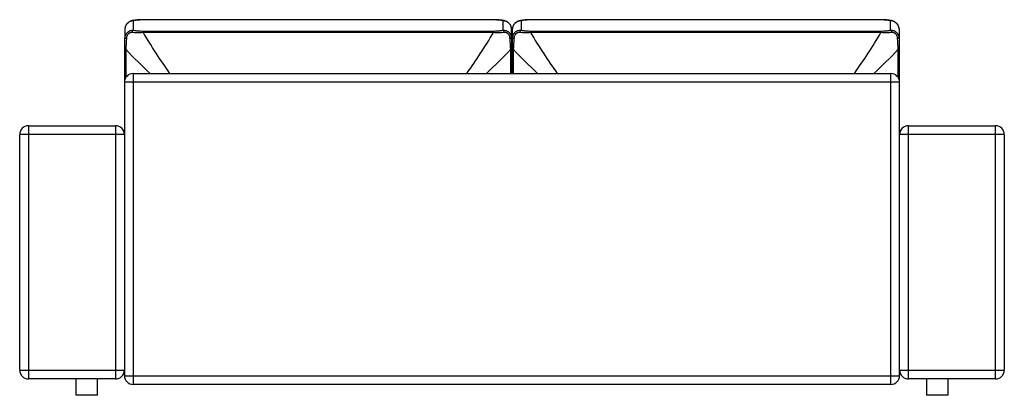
# Model space of a CAD drawing. Header units: inches. Extents: x -33 to 217, y 17 to 113.
# Tile 4 of 4: x 127 to 217, y 17 to 51. Entities that reach past the tile are written whole.
import ezdxf

# ---------------------------------------------------------------- set-up
doc = ezdxf.new("R2010")
doc.units = ezdxf.units.IN
doc.header["$MEASUREMENT"] = 0

# ---------------------------------------------------------------- blocks, each defined once
blk = doc.blocks.new('Esker Sleeper Sofa_Back')
at = {"linetype": 'Continuous', "lineweight": 25}
for p, q in [((193.923, 117.73), (193.923, 118.601)), ((226.633, 118.687), (194.785, 118.687)), ((194.785, 118.672), (194.785, 118.687)), ((226.633, 118.672), (194.785, 118.672)), ((226.633, 118.672), (226.633, 118.687)), ((227.495, 118.601), (227.495, 117.73)), ((229.148, 118.601), (229.148, 117.73)), ((261.859, 118.687), (230.01, 118.687)), ((230.01, 118.687), (230.01, 118.672)), ((261.859, 118.672), (230.01, 118.672)), ((261.859, 118.687), (261.859, 118.672)), ((262.721, 117.73), (262.721, 118.601)), ((193.136, 117.844), (193.136, 116.973)), ((194.785, 117.659), (194.785, 117.517)), ((194.785, 117.659), (226.633, 117.659)), ((226.633, 117.517), (194.785, 117.517)), ((226.633, 117.659), (226.633, 117.517)), ((228.282, 116.973), (228.282, 117.844)), ((228.361, 116.973), (228.361, 117.844)), ((230.01, 117.517), (230.01, 117.659)), ((230.01, 117.659), (261.859, 117.659)), ((261.859, 117.517), (230.01, 117.517)), ((261.859, 117.517), (261.859, 117.659)), ((263.508, 117.844), (263.508, 116.973)), ((193.136, 113.259), (193.136, 116.074)), ((193.216, 116.008), (193.216, 113.43)), ((228.203, 113.801), (228.203, 116.008)), ((228.282, 116.074), (228.282, 113.801)), ((228.361, 113.801), (228.361, 116.074)), ((228.441, 116.008), (228.441, 113.801)), ((263.428, 113.43), (263.428, 116.008)), ((263.508, 116.074), (263.508, 113.259)), ((193.884, 113.801), (193.884, 85.544)), ((193.884, 113.801), (262.76, 113.801)), ((262.76, 85.544), (262.76, 113.801)), ((193.096, 113.013), (193.096, 86.331)), ((263.547, 113.013), (193.096, 113.013)), ((263.547, 86.331), (263.547, 113.013)), ((184.359, 109.048), (184.359, 86.055)), ((184.359, 109.048), (192.309, 109.048)), ((192.309, 86.055), (192.309, 109.048)), ((264.334, 109.048), (264.334, 86.055)), ((264.334, 109.048), (272.285, 109.048)), ((272.285, 86.055), (272.285, 109.048)), ((193.096, 108.261), (183.572, 108.261)), ((183.572, 86.842), (183.572, 108.261)), ((273.072, 108.261), (263.547, 108.261)), ((273.072, 108.261), (273.072, 86.842)), ((183.572, 86.842), (193.096, 86.842)), ((263.547, 86.842), (273.072, 86.842)), ((192.309, 86.055), (184.359, 86.055)), ((188.688, 86.055), (188.688, 84.56)), ((190.656, 84.56), (190.656, 86.055)), ((193.096, 86.331), (263.547, 86.331)), ((272.285, 86.055), (264.334, 86.055)), ((265.987, 86.055), (265.987, 84.56)), ((267.955, 84.56), (267.955, 86.055)), ((262.76, 85.544), (193.884, 85.544)), ((190.656, 84.56), (188.688, 84.56)), ((267.955, 84.56), (265.987, 84.56))]:
    blk.add_line(p, q, dxfattribs=at)
at = {"linetype": 'Continuous', "lineweight": 25, "flags": 128}
for points in [[(193.136, 116.973), (193.138, 116.984), (193.145, 116.994), (193.157, 117.004), (193.174, 117.014), (193.194, 117.023), (193.219, 117.031), (193.248, 117.039), (193.28, 117.046)], [(228.139, 117.046), (228.171, 117.039), (228.199, 117.031), (228.224, 117.023), (228.245, 117.014), (228.261, 117.004), (228.273, 116.994), (228.28, 116.984), (228.282, 116.973)], [(228.361, 116.973), (228.364, 116.984), (228.371, 116.994), (228.383, 117.004), (228.399, 117.014), (228.42, 117.023), (228.444, 117.031), (228.473, 117.039), (228.505, 117.046)], [(263.364, 117.046), (263.396, 117.039), (263.425, 117.031), (263.449, 117.023), (263.47, 117.014), (263.486, 117.004), (263.498, 116.994), (263.505, 116.984), (263.508, 116.973)]]:
    blk.add_lwpolyline(points, dxfattribs=at)
at = {"linetype": 'Continuous', "lineweight": 25}
for centre, radius, start, end in [((193.876, 118.509), 0.104, 62.87271, 97.69736), ((227.543, 118.509), 0.104, 82.23646, 117.12928), ((229.101, 118.509), 0.104, 62.87045, 97.77244), ((262.768, 118.508), 0.104, 82.48675, 117.12174), ((194.124, 117.426), 0.365, 123.44467, 165.15161), ((240.13, 144.379), 52.704, 210.64256, 215.46416), ((181.289, 144.379), 52.704, 324.53584, 329.35744), ((227.294, 117.426), 0.365, 14.84839, 56.55533), ((229.349, 117.426), 0.365, 123.44467, 165.15161), ((275.355, 144.379), 52.704, 210.64256, 215.46416), ((216.514, 144.379), 52.704, 324.53584, 329.35744), ((262.52, 117.426), 0.365, 14.84839, 56.55533), ((193.23, 116.107), 0.0995, 199.39721, 261.81024), ((218.724, 139.341), 34.57, 222.4497, 227.62952), ((202.694, 139.341), 34.57, 312.37048, 317.5503), ((228.189, 116.107), 0.0995, 278.18976, 340.60279), ((228.455, 116.107), 0.0995, 199.39721, 261.81024), ((253.949, 139.341), 34.57, 222.4497, 227.62952), ((237.92, 139.341), 34.57, 312.37048, 317.5503), ((263.414, 116.107), 0.0995, 278.18976, 340.60279), ((193.884, 113.013), 0.787, 90, 180), ((262.76, 113.013), 0.787, 0, 90), ((184.359, 108.261), 0.787, 90, 180), ((192.309, 108.261), 0.787, 0, 90), ((264.334, 108.261), 0.787, 90, 180), ((272.285, 108.261), 0.787, 0, 90), ((184.359, 86.842), 0.787, 180, 270), ((192.309, 86.842), 0.787, 270, 0), ((264.334, 86.842), 0.787, 180, 270), ((272.285, 86.842), 0.787, 270, 0), ((193.884, 86.331), 0.787, 180, 270), ((262.76, 86.331), 0.787, 270, 0)]:
    blk.add_arc(centre, radius, start, end, dxfattribs=at)
for points, knots in [([(193.923, 118.601), (193.898, 118.599), (193.872, 118.596), (193.822, 118.587), (193.797, 118.582), (193.747, 118.57), (193.722, 118.563), (193.673, 118.546), (193.648, 118.536), (193.576, 118.505), (193.531, 118.48), (193.465, 118.437), (193.444, 118.421), (193.404, 118.389), (193.385, 118.372), (193.348, 118.337), (193.33, 118.318), (193.297, 118.28), (193.282, 118.26), (193.253, 118.219), (193.24, 118.199), (193.215, 118.156), (193.204, 118.134), (193.175, 118.068), (193.16, 118.024), (193.146, 117.957), (193.142, 117.934), (193.137, 117.889), (193.136, 117.866), (193.136, 117.844)], [0, 0, 0, 0, 0.0625, 0.0625, 0.125, 0.125, 0.1875, 0.1875, 0.25, 0.25, 0.375, 0.375, 0.4375, 0.4375, 0.5, 0.5, 0.5625, 0.5625, 0.625, 0.625, 0.6875, 0.6875, 0.75, 0.75, 0.875, 0.875, 0.9375, 0.9375, 1, 1, 1, 1]), ([(193.861, 118.61), (193.843, 118.607), (193.792, 118.599), (193.713, 118.576), (193.623, 118.541), (193.536, 118.497), (193.453, 118.442), (193.378, 118.379), (193.311, 118.308), (193.254, 118.231), (193.207, 118.149), (193.171, 118.064), (193.147, 117.975), (193.136, 117.901), (193.137, 117.858), (193.137, 117.844)], [0, 0, 0, 0, 0.04939, 0.136693, 0.214862, 0.29936, 0.384519, 0.467397, 0.550988, 0.633525, 0.715725, 0.798872, 0.879594, 0.963014, 1, 1, 1, 1]), ([(194.785, 118.687), (194.747, 118.687), (194.665, 118.687), (194.538, 118.682), (194.401, 118.674), (194.261, 118.662), (194.116, 118.647), (193.982, 118.63), (193.898, 118.617), (193.862, 118.611)], [0, 0, 0, 0, 0.116397, 0.253588, 0.396796, 0.547142, 0.705501, 0.872398, 1, 1, 1, 1]), ([(194.785, 118.672), (194.708, 118.672), (194.633, 118.67), (194.485, 118.663), (194.411, 118.658), (194.303, 118.649), (194.268, 118.645), (194.196, 118.638), (194.161, 118.634), (194.057, 118.621), (193.989, 118.611), (193.923, 118.601)], [0, 0, 0, 0, 0.25, 0.25, 0.5, 0.5, 0.625, 0.625, 0.75, 0.75, 1, 1, 1, 1]), ([(227.556, 118.611), (227.51, 118.618), (227.415, 118.633), (227.27, 118.651), (227.127, 118.665), (226.987, 118.676), (226.852, 118.683), (226.735, 118.687), (226.662, 118.687), (226.633, 118.687)], [0, 0, 0, 0, 0.164221, 0.329675, 0.486357, 0.634738, 0.77566, 0.910206, 1, 1, 1, 1]), ([(227.495, 118.601), (227.429, 118.611), (227.362, 118.621), (227.224, 118.638), (227.154, 118.645), (227.046, 118.655), (227.01, 118.658), (226.936, 118.663), (226.898, 118.665), (226.786, 118.67), (226.71, 118.672), (226.633, 118.672)], [0, 0, 0, 0, 0.25, 0.25, 0.5, 0.5, 0.625, 0.625, 0.75, 0.75, 1, 1, 1, 1]), ([(228.282, 117.844), (228.282, 117.866), (228.281, 117.889), (228.276, 117.934), (228.273, 117.957), (228.258, 118.024), (228.243, 118.069), (228.214, 118.135), (228.203, 118.157), (228.178, 118.199), (228.165, 118.22), (228.136, 118.261), (228.12, 118.281), (228.087, 118.319), (228.07, 118.337), (228.033, 118.373), (228.014, 118.39), (227.983, 118.414), (227.973, 118.422), (227.952, 118.437), (227.941, 118.445), (227.887, 118.481), (227.841, 118.505), (227.77, 118.536), (227.745, 118.546), (227.696, 118.563), (227.671, 118.57), (227.596, 118.589), (227.546, 118.597), (227.495, 118.601)], [0, 0, 0, 0, 0.0625, 0.0625, 0.125, 0.125, 0.25, 0.25, 0.3125, 0.3125, 0.375, 0.375, 0.4375, 0.4375, 0.5, 0.5, 0.5625, 0.5625, 0.59375, 0.59375, 0.625, 0.625, 0.75, 0.75, 0.8125, 0.8125, 0.875, 0.875, 1, 1, 1, 1]), ([(228.281, 117.846), (228.281, 117.861), (228.282, 117.905), (228.27, 117.98), (228.246, 118.067), (228.21, 118.152), (228.164, 118.233), (228.108, 118.308), (228.043, 118.376), (227.971, 118.438), (227.893, 118.49), (227.809, 118.535), (227.723, 118.57), (227.638, 118.596), (227.583, 118.606), (227.557, 118.611)], [0, 0, 0, 0, 0.041078, 0.122719, 0.203599, 0.286075, 0.366689, 0.448825, 0.528601, 0.609486, 0.690129, 0.769002, 0.850493, 0.930779, 1, 1, 1, 1]), ([(229.148, 118.601), (229.098, 118.597), (229.048, 118.589), (228.973, 118.57), (228.948, 118.563), (228.898, 118.546), (228.874, 118.536), (228.803, 118.505), (228.757, 118.481), (228.703, 118.445), (228.692, 118.437), (228.671, 118.422), (228.66, 118.414), (228.63, 118.39), (228.611, 118.373), (228.574, 118.337), (228.556, 118.319), (228.523, 118.281), (228.508, 118.261), (228.479, 118.22), (228.465, 118.199), (228.441, 118.157), (228.43, 118.135), (228.4, 118.069), (228.386, 118.024), (228.371, 117.957), (228.367, 117.934), (228.362, 117.889), (228.361, 117.866), (228.361, 117.844)], [0, 0, 0, 0, 0.125, 0.125, 0.1875, 0.1875, 0.25, 0.25, 0.375, 0.375, 0.40625, 0.40625, 0.4375, 0.4375, 0.5, 0.5, 0.5625, 0.5625, 0.625, 0.625, 0.6875, 0.6875, 0.75, 0.75, 0.875, 0.875, 0.9375, 0.9375, 1, 1, 1, 1]), ([(229.087, 118.61), (229.075, 118.608), (229.03, 118.602), (228.956, 118.582), (228.864, 118.549), (228.777, 118.506), (228.693, 118.452), (228.616, 118.39), (228.547, 118.321), (228.488, 118.245), (228.439, 118.163), (228.401, 118.078), (228.376, 117.989), (228.362, 117.911), (228.363, 117.863), (228.363, 117.844)], [0, 0, 0, 0, 0.032534, 0.121538, 0.200002, 0.284333, 0.369755, 0.453667, 0.53624, 0.620331, 0.701869, 0.785438, 0.866775, 0.949845, 1, 1, 1, 1]), ([(230.01, 118.687), (229.978, 118.687), (229.902, 118.687), (229.781, 118.683), (229.644, 118.675), (229.504, 118.664), (229.36, 118.649), (229.22, 118.631), (229.13, 118.618), (229.087, 118.611)], [0, 0, 0, 0, 0.098604, 0.23538, 0.378124, 0.527882, 0.685416, 0.851092, 1, 1, 1, 1]), ([(230.01, 118.672), (229.934, 118.672), (229.858, 118.67), (229.746, 118.665), (229.708, 118.663), (229.634, 118.658), (229.598, 118.655), (229.49, 118.645), (229.419, 118.638), (229.282, 118.621), (229.214, 118.611), (229.148, 118.601)], [0, 0, 0, 0, 0.25, 0.25, 0.375, 0.375, 0.5, 0.5, 0.75, 0.75, 1, 1, 1, 1]), ([(262.781, 118.611), (262.75, 118.616), (262.67, 118.629), (262.54, 118.645), (262.395, 118.661), (262.255, 118.673), (262.119, 118.682), (261.987, 118.687), (261.901, 118.687), (261.859, 118.687)], [0, 0, 0, 0, 0.112119, 0.280665, 0.439877, 0.590349, 0.733012, 0.869012, 1, 1, 1, 1]), ([(262.721, 118.601), (262.655, 118.611), (262.587, 118.621), (262.483, 118.634), (262.447, 118.638), (262.376, 118.645), (262.34, 118.649), (262.232, 118.658), (262.159, 118.663), (262.011, 118.67), (261.935, 118.672), (261.859, 118.672)], [0, 0, 0, 0, 0.25, 0.25, 0.375, 0.375, 0.5, 0.5, 0.75, 0.75, 1, 1, 1, 1]), ([(263.508, 117.844), (263.508, 117.889), (263.503, 117.933), (263.488, 118.001), (263.482, 118.023), (263.468, 118.068), (263.459, 118.091), (263.43, 118.156), (263.406, 118.198), (263.37, 118.249), (263.362, 118.259), (263.347, 118.279), (263.338, 118.289), (263.314, 118.318), (263.296, 118.336), (263.26, 118.372), (263.24, 118.389), (263.2, 118.421), (263.179, 118.436), (263.135, 118.465), (263.113, 118.479), (263.067, 118.504), (263.044, 118.515), (262.972, 118.547), (262.922, 118.563), (262.847, 118.582), (262.822, 118.587), (262.771, 118.596), (262.746, 118.599), (262.721, 118.601)], [0, 0, 0, 0, 0.125, 0.125, 0.1875, 0.1875, 0.25, 0.25, 0.375, 0.375, 0.40625, 0.40625, 0.4375, 0.4375, 0.5, 0.5, 0.5625, 0.5625, 0.625, 0.625, 0.6875, 0.6875, 0.75, 0.75, 0.875, 0.875, 0.9375, 0.9375, 1, 1, 1, 1]), ([(263.507, 117.846), (263.507, 117.85), (263.509, 117.883), (263.501, 117.947), (263.482, 118.035), (263.45, 118.121), (263.408, 118.203), (263.355, 118.28), (263.293, 118.352), (263.224, 118.416), (263.147, 118.472), (263.066, 118.52), (262.981, 118.559), (262.892, 118.588), (262.825, 118.605), (262.788, 118.61), (262.782, 118.61)], [0, 0, 0, 0, 0.010609, 0.09192, 0.17376, 0.255908, 0.335846, 0.418456, 0.498449, 0.579522, 0.660267, 0.739643, 0.820563, 0.900571, 0.983023, 1, 1, 1, 1]), ([(193.136, 116.973), (193.136, 117), (193.137, 117.026), (193.142, 117.078), (193.146, 117.104), (193.16, 117.181), (193.175, 117.231), (193.205, 117.303), (193.216, 117.327), (193.24, 117.372), (193.253, 117.395), (193.282, 117.437), (193.298, 117.458), (193.331, 117.497), (193.349, 117.516), (193.385, 117.551), (193.405, 117.568), (193.435, 117.591), (193.445, 117.599), (193.466, 117.613), (193.477, 117.62), (193.532, 117.654), (193.577, 117.675), (193.649, 117.7), (193.673, 117.707), (193.723, 117.719), (193.747, 117.723), (193.822, 117.733), (193.872, 117.734), (193.923, 117.73)], [0, 0, 0, 0, 0.0625, 0.0625, 0.125, 0.125, 0.25, 0.25, 0.3125, 0.3125, 0.375, 0.375, 0.4375, 0.4375, 0.5, 0.5, 0.5625, 0.5625, 0.59375, 0.59375, 0.625, 0.625, 0.75, 0.75, 0.8125, 0.8125, 0.875, 0.875, 1, 1, 1, 1]), ([(193.772, 117.519), (193.742, 117.521), (193.713, 117.52), (193.669, 117.513), (193.654, 117.51), (193.624, 117.503), (193.61, 117.498), (193.567, 117.482), (193.539, 117.468), (193.499, 117.443), (193.486, 117.434), (193.462, 117.414), (193.45, 117.404), (193.427, 117.381), (193.416, 117.37), (193.394, 117.345), (193.384, 117.332), (193.357, 117.293), (193.34, 117.264), (193.313, 117.205), (193.303, 117.174), (193.291, 117.127), (193.288, 117.111), (193.282, 117.079), (193.281, 117.062), (193.28, 117.046)], [0, 0, 0, 0, 0.125, 0.125, 0.1875, 0.1875, 0.25, 0.25, 0.375, 0.375, 0.4375, 0.4375, 0.5, 0.5, 0.5625, 0.5625, 0.625, 0.625, 0.75, 0.75, 0.875, 0.875, 0.9375, 0.9375, 1, 1, 1, 1]), ([(194.785, 117.517), (194.697, 117.511), (194.609, 117.507), (194.477, 117.504), (194.433, 117.503), (194.347, 117.502), (194.304, 117.502), (194.177, 117.503), (194.093, 117.504), (193.93, 117.51), (193.85, 117.514), (193.772, 117.519)], [0, 0, 0, 0, 0.25, 0.25, 0.375, 0.375, 0.5, 0.5, 0.75, 0.75, 1, 1, 1, 1]), ([(193.923, 117.73), (193.989, 117.72), (194.056, 117.71), (194.194, 117.693), (194.264, 117.686), (194.372, 117.676), (194.409, 117.673), (194.483, 117.668), (194.52, 117.666), (194.633, 117.661), (194.709, 117.659), (194.785, 117.659)], [0, 0, 0, 0, 0.25, 0.25, 0.5, 0.5, 0.625, 0.625, 0.75, 0.75, 1, 1, 1, 1]), ([(226.633, 117.659), (226.71, 117.659), (226.785, 117.661), (226.934, 117.668), (227.007, 117.673), (227.115, 117.682), (227.151, 117.686), (227.222, 117.693), (227.257, 117.697), (227.361, 117.71), (227.429, 117.72), (227.495, 117.73)], [0, 0, 0, 0, 0.25, 0.25, 0.5, 0.5, 0.625, 0.625, 0.75, 0.75, 1, 1, 1, 1]), ([(227.647, 117.519), (227.568, 117.514), (227.487, 117.51), (227.364, 117.506), (227.322, 117.505), (227.238, 117.503), (227.196, 117.502), (227.068, 117.502), (226.983, 117.503), (226.809, 117.507), (226.722, 117.511), (226.633, 117.517)], [0, 0, 0, 0, 0.25, 0.25, 0.375, 0.375, 0.5, 0.5, 0.75, 0.75, 1, 1, 1, 1]), ([(227.495, 117.73), (227.521, 117.732), (227.546, 117.733), (227.597, 117.732), (227.622, 117.73), (227.672, 117.723), (227.696, 117.719), (227.746, 117.707), (227.77, 117.7), (227.842, 117.675), (227.888, 117.653), (227.953, 117.613), (227.974, 117.598), (228.014, 117.567), (228.034, 117.551), (228.07, 117.515), (228.088, 117.497), (228.121, 117.457), (228.137, 117.436), (228.165, 117.394), (228.179, 117.372), (228.203, 117.326), (228.214, 117.302), (228.243, 117.23), (228.258, 117.18), (228.273, 117.104), (228.276, 117.078), (228.281, 117.026), (228.282, 117), (228.282, 116.973)], [0, 0, 0, 0, 0.0625, 0.0625, 0.125, 0.125, 0.1875, 0.1875, 0.25, 0.25, 0.375, 0.375, 0.4375, 0.4375, 0.5, 0.5, 0.5625, 0.5625, 0.625, 0.625, 0.6875, 0.6875, 0.75, 0.75, 0.875, 0.875, 0.9375, 0.9375, 1, 1, 1, 1]), ([(228.139, 117.046), (228.137, 117.079), (228.132, 117.11), (228.12, 117.157), (228.115, 117.173), (228.105, 117.204), (228.099, 117.219), (228.085, 117.249), (228.078, 117.263), (228.062, 117.292), (228.053, 117.305), (228.025, 117.345), (228.004, 117.37), (227.969, 117.403), (227.957, 117.413), (227.933, 117.433), (227.92, 117.442), (227.88, 117.468), (227.852, 117.482), (227.809, 117.498), (227.794, 117.502), (227.765, 117.51), (227.75, 117.513), (227.706, 117.52), (227.676, 117.521), (227.647, 117.519)], [0, 0, 0, 0, 0.125, 0.125, 0.1875, 0.1875, 0.25, 0.25, 0.3125, 0.3125, 0.375, 0.375, 0.5, 0.5, 0.5625, 0.5625, 0.625, 0.625, 0.75, 0.75, 0.8125, 0.8125, 0.875, 0.875, 1, 1, 1, 1]), ([(228.361, 116.973), (228.361, 117.026), (228.366, 117.078), (228.381, 117.154), (228.387, 117.18), (228.402, 117.23), (228.41, 117.254), (228.439, 117.326), (228.463, 117.372), (228.499, 117.425), (228.507, 117.436), (228.523, 117.457), (228.531, 117.467), (228.555, 117.496), (228.573, 117.515), (228.609, 117.55), (228.629, 117.567), (228.669, 117.598), (228.69, 117.613), (228.734, 117.64), (228.756, 117.652), (228.802, 117.674), (228.825, 117.683), (228.897, 117.709), (228.947, 117.72), (229.022, 117.73), (229.047, 117.732), (229.098, 117.733), (229.123, 117.732), (229.148, 117.73)], [0, 0, 0, 0, 0.125, 0.125, 0.1875, 0.1875, 0.25, 0.25, 0.375, 0.375, 0.40625, 0.40625, 0.4375, 0.4375, 0.5, 0.5, 0.5625, 0.5625, 0.625, 0.625, 0.6875, 0.6875, 0.75, 0.75, 0.875, 0.875, 0.9375, 0.9375, 1, 1, 1, 1]), ([(228.997, 117.519), (228.982, 117.52), (228.968, 117.52), (228.938, 117.519), (228.923, 117.518), (228.879, 117.511), (228.849, 117.503), (228.791, 117.481), (228.764, 117.467), (228.724, 117.442), (228.711, 117.433), (228.686, 117.413), (228.674, 117.403), (228.651, 117.381), (228.64, 117.369), (228.619, 117.345), (228.609, 117.332), (228.581, 117.292), (228.565, 117.264), (228.545, 117.219), (228.539, 117.204), (228.528, 117.173), (228.524, 117.157), (228.512, 117.11), (228.507, 117.079), (228.505, 117.046)], [0, 0, 0, 0, 0.0625, 0.0625, 0.125, 0.125, 0.25, 0.25, 0.375, 0.375, 0.4375, 0.4375, 0.5, 0.5, 0.5625, 0.5625, 0.625, 0.625, 0.75, 0.75, 0.8125, 0.8125, 0.875, 0.875, 1, 1, 1, 1]), ([(230.01, 117.517), (229.922, 117.511), (229.834, 117.507), (229.661, 117.503), (229.576, 117.502), (229.448, 117.502), (229.406, 117.503), (229.322, 117.505), (229.28, 117.506), (229.156, 117.51), (229.076, 117.514), (228.997, 117.519)], [0, 0, 0, 0, 0.25, 0.25, 0.5, 0.5, 0.625, 0.625, 0.75, 0.75, 1, 1, 1, 1]), ([(229.148, 117.73), (229.215, 117.72), (229.282, 117.71), (229.386, 117.697), (229.422, 117.693), (229.493, 117.686), (229.529, 117.682), (229.637, 117.673), (229.71, 117.668), (229.858, 117.661), (229.934, 117.659), (230.01, 117.659)], [0, 0, 0, 0, 0.25, 0.25, 0.375, 0.375, 0.5, 0.5, 0.75, 0.75, 1, 1, 1, 1]), ([(261.859, 117.659), (261.935, 117.659), (262.011, 117.661), (262.124, 117.666), (262.161, 117.668), (262.235, 117.673), (262.271, 117.676), (262.379, 117.686), (262.45, 117.693), (262.587, 117.71), (262.655, 117.72), (262.721, 117.73)], [0, 0, 0, 0, 0.25, 0.25, 0.375, 0.375, 0.5, 0.5, 0.75, 0.75, 1, 1, 1, 1]), ([(262.872, 117.519), (262.794, 117.514), (262.713, 117.51), (262.55, 117.504), (262.467, 117.503), (262.34, 117.502), (262.297, 117.502), (262.21, 117.503), (262.166, 117.504), (262.035, 117.507), (261.947, 117.511), (261.859, 117.517)], [0, 0, 0, 0, 0.25, 0.25, 0.5, 0.5, 0.625, 0.625, 0.75, 0.75, 1, 1, 1, 1]), ([(262.721, 117.73), (262.771, 117.734), (262.821, 117.733), (262.896, 117.723), (262.921, 117.719), (262.971, 117.707), (262.995, 117.7), (263.066, 117.675), (263.112, 117.654), (263.167, 117.62), (263.177, 117.613), (263.198, 117.599), (263.209, 117.591), (263.239, 117.568), (263.258, 117.551), (263.295, 117.516), (263.313, 117.497), (263.346, 117.458), (263.361, 117.437), (263.39, 117.395), (263.404, 117.372), (263.428, 117.327), (263.439, 117.303), (263.469, 117.231), (263.483, 117.181), (263.498, 117.104), (263.502, 117.078), (263.507, 117.026), (263.508, 117), (263.508, 116.973)], [0, 0, 0, 0, 0.125, 0.125, 0.1875, 0.1875, 0.25, 0.25, 0.375, 0.375, 0.40625, 0.40625, 0.4375, 0.4375, 0.5, 0.5, 0.5625, 0.5625, 0.625, 0.625, 0.6875, 0.6875, 0.75, 0.75, 0.875, 0.875, 0.9375, 0.9375, 1, 1, 1, 1]), ([(263.364, 117.046), (263.363, 117.062), (263.361, 117.079), (263.356, 117.111), (263.353, 117.127), (263.341, 117.174), (263.33, 117.205), (263.303, 117.264), (263.287, 117.293), (263.259, 117.332), (263.249, 117.345), (263.228, 117.37), (263.217, 117.381), (263.194, 117.404), (263.182, 117.414), (263.157, 117.434), (263.144, 117.443), (263.104, 117.468), (263.077, 117.482), (263.034, 117.498), (263.019, 117.503), (262.99, 117.51), (262.975, 117.513), (262.931, 117.52), (262.901, 117.521), (262.872, 117.519)], [0, 0, 0, 0, 0.0625, 0.0625, 0.125, 0.125, 0.25, 0.25, 0.375, 0.375, 0.4375, 0.4375, 0.5, 0.5, 0.5625, 0.5625, 0.625, 0.625, 0.75, 0.75, 0.8125, 0.8125, 0.875, 0.875, 1, 1, 1, 1]), ([(193.136, 116.074), (193.136, 116.147), (193.136, 116.222), (193.136, 116.371), (193.136, 116.447), (193.136, 116.56), (193.136, 116.598), (193.136, 116.674), (193.136, 116.712), (193.136, 116.825), (193.136, 116.899), (193.136, 116.973)], [0, 0, 0, 0, 0.25, 0.25, 0.5, 0.5, 0.625, 0.625, 0.75, 0.75, 1, 1, 1, 1]), ([(193.28, 117.046), (193.273, 116.96), (193.268, 116.872), (193.259, 116.741), (193.256, 116.697), (193.25, 116.609), (193.247, 116.565), (193.239, 116.434), (193.234, 116.348), (193.224, 116.176), (193.22, 116.092), (193.216, 116.008)], [0, 0, 0, 0, 0.25, 0.25, 0.375, 0.375, 0.5, 0.5, 0.75, 0.75, 1, 1, 1, 1]), ([(228.203, 116.008), (228.199, 116.092), (228.194, 116.177), (228.187, 116.307), (228.184, 116.35), (228.179, 116.438), (228.176, 116.482), (228.168, 116.612), (228.162, 116.699), (228.151, 116.873), (228.145, 116.96), (228.139, 117.046)], [0, 0, 0, 0, 0.25, 0.25, 0.375, 0.375, 0.5, 0.5, 0.75, 0.75, 1, 1, 1, 1]), ([(228.282, 116.973), (228.282, 116.899), (228.282, 116.825), (228.282, 116.676), (228.282, 116.601), (228.282, 116.488), (228.282, 116.45), (228.282, 116.374), (228.282, 116.335), (228.282, 116.222), (228.282, 116.147), (228.282, 116.074)], [0, 0, 0, 0, 0.25, 0.25, 0.5, 0.5, 0.625, 0.625, 0.75, 0.75, 1, 1, 1, 1]), ([(228.361, 116.074), (228.361, 116.147), (228.361, 116.222), (228.361, 116.335), (228.361, 116.374), (228.361, 116.45), (228.361, 116.488), (228.361, 116.601), (228.361, 116.676), (228.361, 116.825), (228.361, 116.899), (228.361, 116.973)], [0, 0, 0, 0, 0.25, 0.25, 0.375, 0.375, 0.5, 0.5, 0.75, 0.75, 1, 1, 1, 1]), ([(228.505, 117.046), (228.499, 116.96), (228.493, 116.873), (228.481, 116.699), (228.476, 116.612), (228.468, 116.482), (228.465, 116.438), (228.46, 116.35), (228.457, 116.307), (228.45, 116.177), (228.445, 116.092), (228.441, 116.008)], [0, 0, 0, 0, 0.25, 0.25, 0.5, 0.5, 0.625, 0.625, 0.75, 0.75, 1, 1, 1, 1]), ([(263.428, 116.008), (263.424, 116.092), (263.419, 116.176), (263.41, 116.348), (263.404, 116.434), (263.396, 116.565), (263.393, 116.609), (263.388, 116.697), (263.385, 116.741), (263.376, 116.872), (263.37, 116.96), (263.364, 117.046)], [0, 0, 0, 0, 0.25, 0.25, 0.5, 0.5, 0.625, 0.625, 0.75, 0.75, 1, 1, 1, 1]), ([(263.508, 116.973), (263.508, 116.899), (263.508, 116.825), (263.508, 116.712), (263.508, 116.674), (263.508, 116.598), (263.508, 116.56), (263.508, 116.447), (263.508, 116.371), (263.508, 116.222), (263.508, 116.147), (263.508, 116.074)], [0, 0, 0, 0, 0.25, 0.25, 0.375, 0.375, 0.5, 0.5, 0.75, 0.75, 1, 1, 1, 1])]:
    blk.add_open_spline(points, degree=3, knots=knots, dxfattribs=at)

msp = doc.modelspace()

# ---------------------------------------------------------------- block references
msp.add_blockref('Esker Sleeper Sofa_Back', (-56.291, -67.552))

doc.saveas('drawing.dxf')
